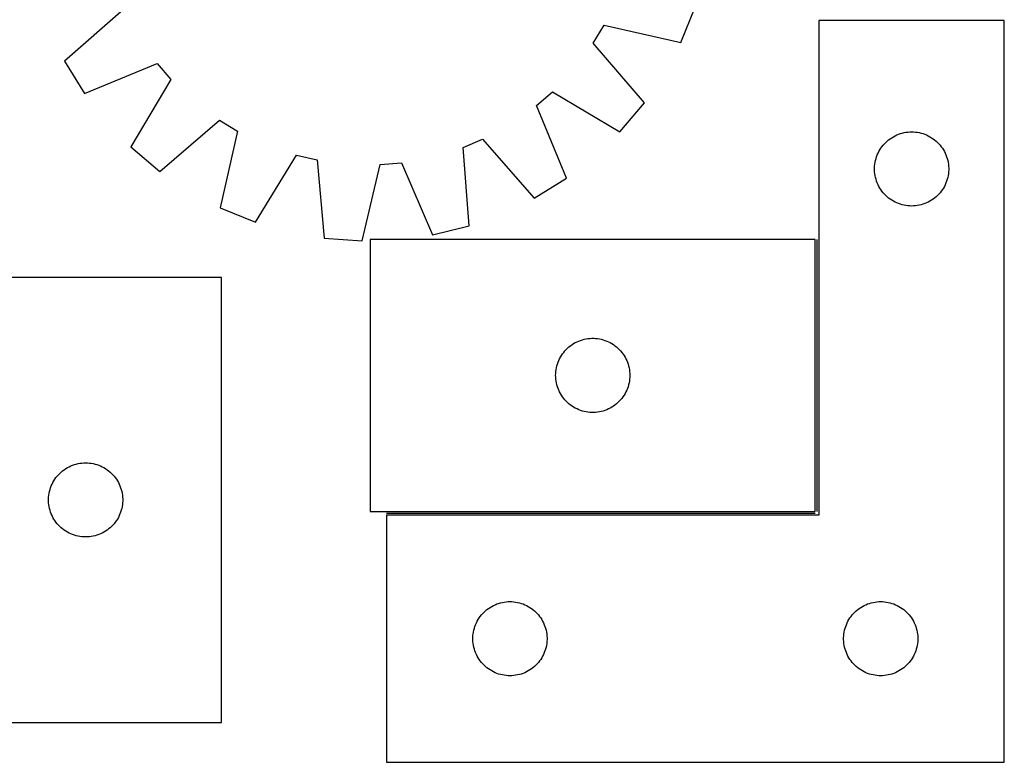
# Model space of a CAD drawing. Header units: millimetres. Extents: x 7 to 1493, y 7 to 497.
# Tile 5 of 6: x 1095 to 1493, y 7 to 307. Entities that reach past the tile are written whole.
import ezdxf

# ---------------------------------------------------------------- set-up
doc = ezdxf.new("R2010")
doc.units = ezdxf.units.MM
doc.layers.add('COMMON', color=5, linetype='CONTINUOUS', true_color=0x0000ff)
doc.layers.add('CUT', color=7, linetype='CONTINUOUS', true_color=0x000000)

msp = doc.modelspace()

# ---------------------------------------------------------------- linework, layer by layer
at = {"layer": 'COMMON'}
for p, q in [((1417.564149, 108.013948), (1417.564149, 218.013948)), ((1243.314149, 107.263947), (1416.814148, 107.263947))]:
    msp.add_line(p, q, dxfattribs=at)
at = {"layer": 'CUT'}
for p, q in [((1136.984989, 311.015813), (1113.088094, 290.089438)), ((1362.454578, 297.674876), (1368.245091, 311.929718)), ((1327.048626, 297.36632), (1331.478542, 304.707656)), ((1331.478542, 304.707656), (1362.454578, 297.674876)), ((1493.314149, 306.513947), (1418.314149, 306.513947)), ((1418.314149, 306.513947), (1418.314149, 106.513947)), ((1493.314149, 6.513947), (1493.314149, 306.513947)), ((1347.710042, 273.239973), (1327.048626, 297.36632)), ((1113.088094, 290.089438), (1121.216925, 277.026029)), ((1121.216925, 277.026029), (1150.547174, 289.220752)), ((1150.547174, 289.220752), (1156.160279, 282.739054)), ((1156.160279, 282.739054), (1139.899587, 255.452342)), ((1304.029539, 272.119767), (1310.511237, 277.732872)), ((1310.511237, 277.732872), (1337.797949, 261.47218)), ((1316.224262, 242.789518), (1304.029539, 272.119767)), ((1337.797949, 261.47218), (1347.710042, 273.239973)), ((1151.66738, 245.540249), (1175.793728, 266.201665)), ((1175.793728, 266.201665), (1183.135063, 261.771748)), ((1183.135063, 261.771748), (1176.102284, 230.795713)), ((1447.122833, 258.739372), (1447.763706, 259.17058)), ((1447.763706, 259.17058), (1448.425928, 259.568226)), ((1448.425928, 259.568226), (1449.107742, 259.931253)), ((1449.107742, 259.931253), (1449.807341, 260.258701)), ((1449.807341, 260.258701), (1450.522868, 260.549699)), ((1450.522868, 260.549699), (1451.252427, 260.803478)), ((1451.252427, 260.803478), (1451.994082, 261.019363)), ((1451.994082, 261.019363), (1452.745868, 261.196782)), ((1452.745868, 261.196782), (1453.505791, 261.335265)), ((1453.505791, 261.335265), (1454.271834, 261.434445)), ((1454.271834, 261.434445), (1455.041968, 261.494058)), ((1455.041968, 261.494058), (1455.814149, 261.513947)), ((1455.814149, 261.513947), (1456.586331, 261.494058)), ((1456.586331, 261.494058), (1457.356464, 261.434445)), ((1457.356464, 261.434445), (1458.122508, 261.335265)), ((1458.122508, 261.335265), (1458.88243, 261.196782)), ((1458.88243, 261.196782), (1459.634216, 261.019363)), ((1459.634216, 261.019363), (1460.375872, 260.803478)), ((1460.375872, 260.803478), (1461.10543, 260.549699)), ((1461.10543, 260.549699), (1461.820958, 260.258701)), ((1461.820958, 260.258701), (1462.520556, 259.931253)), ((1462.520556, 259.931253), (1463.20237, 259.568226)), ((1463.20237, 259.568226), (1463.864592, 259.17058)), ((1463.864592, 259.17058), (1464.505466, 258.739372)), ((1139.899587, 255.452342), (1151.66738, 245.540249)), ((1274.335472, 255.222156), (1282.234478, 258.557582)), ((1276.869798, 223.559056), (1274.335472, 255.222156)), ((1282.234478, 258.557582), (1303.160853, 234.660687)), ((1443.368994, 254.887603), (1443.816561, 255.517161)), ((1443.816561, 255.517161), (1444.295943, 256.122845)), ((1444.295943, 256.122845), (1444.805869, 256.703047)), ((1444.805869, 256.703047), (1445.344987, 257.25623)), ((1445.344987, 257.25623), (1445.911867, 257.780926)), ((1445.911867, 257.780926), (1446.505007, 258.275744)), ((1446.505007, 258.275744), (1447.122833, 258.739372)), ((1464.505466, 258.739372), (1465.123291, 258.275744)), ((1465.123291, 258.275744), (1465.716431, 257.780926)), ((1465.716431, 257.780926), (1466.283312, 257.25623)), ((1466.283312, 257.25623), (1466.82243, 256.703047)), ((1466.82243, 256.703047), (1467.332356, 256.122845)), ((1467.332356, 256.122845), (1467.811738, 255.517161)), ((1467.811738, 255.517161), (1468.259304, 254.887603)), ((1190.357125, 225.0052), (1206.917916, 252.110826)), ((1206.917916, 252.110826), (1215.268861, 250.166323)), ((1441.411901, 250.706231), (1441.646811, 251.442083)), ((1441.646811, 251.442083), (1441.91929, 252.164865)), ((1441.91929, 252.164865), (1442.228615, 252.872663)), ((1442.228615, 252.872663), (1442.573967, 253.563598)), ((1442.573967, 253.563598), (1442.95443, 254.235839)), ((1442.95443, 254.235839), (1443.368994, 254.887603)), ((1468.259304, 254.887603), (1468.673869, 254.235839)), ((1468.673869, 254.235839), (1469.054331, 253.563598)), ((1469.054331, 253.563598), (1469.399683, 252.872663)), ((1469.399683, 252.872663), (1469.709009, 252.164865)), ((1469.709009, 252.164865), (1469.981488, 251.442083)), ((1469.981488, 251.442083), (1470.216397, 250.706231)), ((1215.268861, 250.166323), (1218.152411, 218.533114)), ((1233.498938, 217.430997), (1240.873087, 248.327545)), ((1240.873087, 248.327545), (1249.416192, 249.058796)), ((1249.416192, 249.058796), (1261.933811, 219.864893)), ((1440.819122, 246.900166), (1440.858886, 247.671579)), ((1440.858886, 247.671579), (1440.938309, 248.439922)), ((1440.938309, 248.439922), (1441.05718, 249.203158)), ((1441.05718, 249.203158), (1441.215184, 249.959263)), ((1441.215184, 249.959263), (1441.411901, 250.706231)), ((1470.216397, 250.706231), (1470.413115, 249.959263)), ((1470.413115, 249.959263), (1470.571118, 249.203158)), ((1470.571118, 249.203158), (1470.689989, 248.439922)), ((1470.689989, 248.439922), (1470.769412, 247.671579)), ((1470.769412, 247.671579), (1470.809176, 246.900166)), ((1440.819122, 246.127728), (1440.819122, 246.900166)), ((1440.858886, 245.356315), (1440.819122, 246.127728)), ((1440.938309, 244.587972), (1440.858886, 245.356315)), ((1441.05718, 243.824736), (1440.938309, 244.587972)), ((1441.215184, 243.068631), (1441.05718, 243.824736)), ((1441.411901, 242.321662), (1441.215184, 243.068631)), ((1470.413115, 243.068631), (1470.216397, 242.321662)), ((1470.571118, 243.824736), (1470.413115, 243.068631)), ((1470.689989, 244.587972), (1470.571118, 243.824736)), ((1470.769412, 245.356315), (1470.689989, 244.587972)), ((1470.809176, 246.127728), (1470.769412, 245.356315)), ((1470.809176, 246.900166), (1470.809176, 246.127728)), ((1303.160853, 234.660687), (1316.224262, 242.789518)), ((1441.646811, 241.585811), (1441.411901, 242.321662)), ((1441.91929, 240.863029), (1441.646811, 241.585811)), ((1442.228615, 240.155231), (1441.91929, 240.863029)), ((1442.573967, 239.464296), (1442.228615, 240.155231)), ((1442.95443, 238.792055), (1442.573967, 239.464296)), ((1469.054331, 239.464296), (1468.673869, 238.792055)), ((1469.399683, 240.155231), (1469.054331, 239.464296)), ((1469.709009, 240.863029), (1469.399683, 240.155231)), ((1469.981488, 241.585811), (1469.709009, 240.863029)), ((1470.216397, 242.321662), (1469.981488, 241.585811)), ((1443.368994, 238.140291), (1442.95443, 238.792055)), ((1443.816561, 237.510733), (1443.368994, 238.140291)), ((1444.295943, 236.905049), (1443.816561, 237.510733)), ((1444.805869, 236.324847), (1444.295943, 236.905049)), ((1445.344987, 235.771664), (1444.805869, 236.324847)), ((1445.911867, 235.246968), (1445.344987, 235.771664)), ((1446.505007, 234.75215), (1445.911867, 235.246968)), ((1465.716431, 235.246968), (1465.123291, 234.75215)), ((1466.283312, 235.771664), (1465.716431, 235.246968)), ((1466.82243, 236.324847), (1466.283312, 235.771664)), ((1467.332356, 236.905049), (1466.82243, 236.324847)), ((1467.811738, 237.510733), (1467.332356, 236.905049)), ((1468.259304, 238.140291), (1467.811738, 237.510733)), ((1468.673869, 238.792055), (1468.259304, 238.140291)), ((1447.122833, 234.288522), (1446.505007, 234.75215)), ((1447.763706, 233.857314), (1447.122833, 234.288522)), ((1448.425928, 233.459668), (1447.763706, 233.857314)), ((1449.107742, 233.096641), (1448.425928, 233.459668)), ((1449.807341, 232.769193), (1449.107742, 233.096641)), ((1450.522868, 232.478195), (1449.807341, 232.769193)), ((1451.252427, 232.224416), (1450.522868, 232.478195)), ((1451.994082, 232.008531), (1451.252427, 232.224416)), ((1452.745868, 231.831112), (1451.994082, 232.008531)), ((1453.505791, 231.692628), (1452.745868, 231.831112)), ((1454.271834, 231.593449), (1453.505791, 231.692628)), ((1455.041968, 231.533836), (1454.271834, 231.593449)), ((1455.814149, 231.513947), (1455.041968, 231.533836)), ((1456.586331, 231.533836), (1455.814149, 231.513947)), ((1457.356464, 231.593449), (1456.586331, 231.533836)), ((1458.122508, 231.692628), (1457.356464, 231.593449)), ((1458.88243, 231.831112), (1458.122508, 231.692628)), ((1459.634216, 232.008531), (1458.88243, 231.831112)), ((1460.375872, 232.224416), (1459.634216, 232.008531)), ((1461.10543, 232.478195), (1460.375872, 232.224416)), ((1461.820958, 232.769193), (1461.10543, 232.478195)), ((1462.520556, 233.096641), (1461.820958, 232.769193)), ((1463.20237, 233.459668), (1462.520556, 233.096641)), ((1463.864592, 233.857314), (1463.20237, 233.459668)), ((1464.505466, 234.288522), (1463.864592, 233.857314)), ((1465.123291, 234.75215), (1464.505466, 234.288522)), ((1176.102284, 230.795713), (1190.357125, 225.0052)), ((1261.933811, 219.864893), (1276.869798, 223.559056)), ((1218.152411, 218.533114), (1233.498938, 217.430997)), ((1416.814148, 218.013948), (1236.814148, 218.013948)), ((1236.814148, 218.013948), (1236.814148, 108.013948)), ((1416.814148, 108.013948), (1416.814148, 218.013948)), ((1176.651978, 202.647492), (1066.651978, 202.647492)), ((1176.651978, 22.647492), (1176.651978, 202.647492)), ((1317.810934, 175.011537), (1318.440492, 175.459103)), ((1318.440492, 175.459103), (1319.092256, 175.873667)), ((1319.092256, 175.873667), (1319.764497, 176.25413)), ((1319.764497, 176.25413), (1320.455432, 176.599482)), ((1320.455432, 176.599482), (1321.16323, 176.908807)), ((1321.16323, 176.908807), (1321.886012, 177.181286)), ((1321.886012, 177.181286), (1322.621864, 177.416196)), ((1322.621864, 177.416196), (1323.368832, 177.612914)), ((1323.368832, 177.612914), (1324.124937, 177.770917)), ((1324.124937, 177.770917), (1324.888173, 177.889788)), ((1324.888173, 177.889788), (1325.656516, 177.969211)), ((1325.656516, 177.969211), (1326.427929, 178.008975)), ((1326.427929, 178.008975), (1327.200367, 178.008975)), ((1327.200367, 178.008975), (1327.97178, 177.969211)), ((1327.97178, 177.969211), (1328.740124, 177.889788)), ((1328.740124, 177.889788), (1329.50336, 177.770917)), ((1329.50336, 177.770917), (1330.259464, 177.612914)), ((1330.259464, 177.612914), (1331.006433, 177.416196)), ((1331.006433, 177.416196), (1331.742284, 177.181286)), ((1331.742284, 177.181286), (1332.465067, 176.908807)), ((1332.465067, 176.908807), (1333.172864, 176.599482)), ((1333.172864, 176.599482), (1333.863799, 176.25413)), ((1333.863799, 176.25413), (1334.53604, 175.873667)), ((1334.53604, 175.873667), (1335.187804, 175.459103)), ((1335.187804, 175.459103), (1335.817362, 175.011537)), ((1314.157515, 171.064391), (1314.588723, 171.705264)), ((1314.588723, 171.705264), (1315.052351, 172.32309)), ((1315.052351, 172.32309), (1315.547169, 172.91623)), ((1315.547169, 172.91623), (1316.071865, 173.48311)), ((1316.071865, 173.48311), (1316.625048, 174.022228)), ((1316.625048, 174.022228), (1317.205251, 174.532155)), ((1317.205251, 174.532155), (1317.810934, 175.011537)), ((1335.817362, 175.011537), (1336.423046, 174.532155)), ((1336.423046, 174.532155), (1337.003248, 174.022228)), ((1337.003248, 174.022228), (1337.556431, 173.48311)), ((1337.556431, 173.48311), (1338.081127, 172.91623)), ((1338.081127, 172.91623), (1338.575945, 172.32309)), ((1338.575945, 172.32309), (1339.039573, 171.705264)), ((1339.039573, 171.705264), (1339.470782, 171.064391)), ((1312.308732, 166.834015), (1312.524617, 167.57567)), ((1312.524617, 167.57567), (1312.778396, 168.305229)), ((1312.778396, 168.305229), (1313.069395, 169.020757)), ((1313.069395, 169.020757), (1313.396842, 169.720355)), ((1313.396842, 169.720355), (1313.75987, 170.402169)), ((1313.75987, 170.402169), (1314.157515, 171.064391)), ((1339.470782, 171.064391), (1339.868427, 170.402169)), ((1339.868427, 170.402169), (1340.231454, 169.720355)), ((1340.231454, 169.720355), (1340.558902, 169.020757)), ((1340.558902, 169.020757), (1340.8499, 168.305229)), ((1340.8499, 168.305229), (1341.103679, 167.57567)), ((1341.103679, 167.57567), (1341.319564, 166.834015)), ((1311.814148, 163.013948), (1311.834037, 163.786129)), ((1311.834037, 163.786129), (1311.89365, 164.556263)), ((1311.89365, 164.556263), (1311.99283, 165.322307)), ((1311.99283, 165.322307), (1312.131313, 166.082229)), ((1312.131313, 166.082229), (1312.308732, 166.834015)), ((1341.319564, 166.834015), (1341.496983, 166.082229)), ((1341.496983, 166.082229), (1341.635467, 165.322307)), ((1341.635467, 165.322307), (1341.734646, 164.556263)), ((1341.734646, 164.556263), (1341.79426, 163.786129)), ((1341.79426, 163.786129), (1341.814148, 163.013948)), ((1311.834037, 162.241767), (1311.814148, 163.013948)), ((1311.89365, 161.471633), (1311.834037, 162.241767)), ((1311.99283, 160.705589), (1311.89365, 161.471633)), ((1312.131313, 159.945667), (1311.99283, 160.705589)), ((1312.308732, 159.193881), (1312.131313, 159.945667)), ((1341.496983, 159.945667), (1341.319564, 159.193881)), ((1341.635467, 160.705589), (1341.496983, 159.945667)), ((1341.734646, 161.471633), (1341.635467, 160.705589)), ((1341.79426, 162.241767), (1341.734646, 161.471633)), ((1341.814148, 163.013948), (1341.79426, 162.241767)), ((1312.524617, 158.452225), (1312.308732, 159.193881)), ((1312.778396, 157.722667), (1312.524617, 158.452225)), ((1313.069395, 157.007139), (1312.778396, 157.722667)), ((1313.396842, 156.307541), (1313.069395, 157.007139)), ((1313.75987, 155.625727), (1313.396842, 156.307541)), ((1314.157515, 154.963505), (1313.75987, 155.625727)), ((1339.868427, 155.625727), (1339.470782, 154.963505)), ((1340.231454, 156.307541), (1339.868427, 155.625727)), ((1340.558902, 157.007139), (1340.231454, 156.307541)), ((1340.8499, 157.722667), (1340.558902, 157.007139)), ((1341.103679, 158.452225), (1340.8499, 157.722667)), ((1341.319564, 159.193881), (1341.103679, 158.452225)), ((1314.588723, 154.322631), (1314.157515, 154.963505)), ((1315.052351, 153.704806), (1314.588723, 154.322631)), ((1315.547169, 153.111666), (1315.052351, 153.704806)), ((1316.071865, 152.544786), (1315.547169, 153.111666)), ((1316.625048, 152.005667), (1316.071865, 152.544786)), ((1317.205251, 151.495741), (1316.625048, 152.005667)), ((1317.810934, 151.016359), (1317.205251, 151.495741)), ((1336.423046, 151.495741), (1335.817362, 151.016359)), ((1337.003248, 152.005667), (1336.423046, 151.495741)), ((1337.556431, 152.544786), (1337.003248, 152.005667)), ((1338.081127, 153.111666), (1337.556431, 152.544786)), ((1338.575945, 153.704806), (1338.081127, 153.111666)), ((1339.039573, 154.322631), (1338.575945, 153.704806)), ((1339.470782, 154.963505), (1339.039573, 154.322631)), ((1318.440492, 150.568793), (1317.810934, 151.016359)), ((1319.092256, 150.154229), (1318.440492, 150.568793)), ((1319.764497, 149.773766), (1319.092256, 150.154229)), ((1320.455432, 149.428414), (1319.764497, 149.773766)), ((1321.16323, 149.119088), (1320.455432, 149.428414)), ((1321.886012, 148.84661), (1321.16323, 149.119088)), ((1322.621864, 148.6117), (1321.886012, 148.84661)), ((1323.368832, 148.414982), (1322.621864, 148.6117)), ((1324.124937, 148.256979), (1323.368832, 148.414982)), ((1324.888173, 148.138108), (1324.124937, 148.256979)), ((1325.656516, 148.058685), (1324.888173, 148.138108)), ((1326.427929, 148.018921), (1325.656516, 148.058685)), ((1327.200367, 148.018921), (1326.427929, 148.018921)), ((1327.97178, 148.058685), (1327.200367, 148.018921)), ((1328.740124, 148.138108), (1327.97178, 148.058685)), ((1329.50336, 148.256979), (1328.740124, 148.138108)), ((1330.259464, 148.414982), (1329.50336, 148.256979)), ((1331.006433, 148.6117), (1330.259464, 148.414982)), ((1331.742284, 148.84661), (1331.006433, 148.6117)), ((1332.465067, 149.119088), (1331.742284, 148.84661)), ((1333.172864, 149.428414), (1332.465067, 149.119088)), ((1333.863799, 149.773766), (1333.172864, 149.428414)), ((1334.53604, 150.154229), (1333.863799, 149.773766)), ((1335.187804, 150.568793), (1334.53604, 150.154229)), ((1335.817362, 151.016359), (1335.187804, 150.568793)), ((1118.583697, 127.330327), (1119.343619, 127.46881)), ((1119.343619, 127.46881), (1120.109663, 127.56799)), ((1120.109663, 127.56799), (1120.879797, 127.627603)), ((1120.879797, 127.627603), (1121.651978, 127.647492)), ((1121.651978, 127.647492), (1122.424159, 127.627603)), ((1122.424159, 127.627603), (1123.194293, 127.56799)), ((1123.194293, 127.56799), (1123.960337, 127.46881)), ((1123.960337, 127.46881), (1124.720259, 127.330327)), ((1111.182816, 123.389775), (1111.749696, 123.914471)), ((1111.749696, 123.914471), (1112.342836, 124.409289)), ((1112.342836, 124.409289), (1112.960662, 124.872917)), ((1112.960662, 124.872917), (1113.601535, 125.304125)), ((1113.601535, 125.304125), (1114.263757, 125.70177)), ((1114.263757, 125.70177), (1114.945571, 126.064798)), ((1114.945571, 126.064798), (1115.64517, 126.392245)), ((1115.64517, 126.392245), (1116.360697, 126.683244)), ((1116.360697, 126.683244), (1117.090256, 126.937023)), ((1117.090256, 126.937023), (1117.831911, 127.152908)), ((1117.831911, 127.152908), (1118.583697, 127.330327)), ((1124.720259, 127.330327), (1125.472045, 127.152908)), ((1125.472045, 127.152908), (1126.213701, 126.937023)), ((1126.213701, 126.937023), (1126.943259, 126.683244)), ((1126.943259, 126.683244), (1127.658787, 126.392245)), ((1127.658787, 126.392245), (1128.358385, 126.064798)), ((1128.358385, 126.064798), (1129.040199, 125.70177)), ((1129.040199, 125.70177), (1129.702421, 125.304125)), ((1129.702421, 125.304125), (1130.343295, 124.872917)), ((1130.343295, 124.872917), (1130.96112, 124.409289)), ((1130.96112, 124.409289), (1131.55426, 123.914471)), ((1131.55426, 123.914471), (1132.12114, 123.389775)), ((1108.066444, 119.006208), (1108.411796, 119.697143)), ((1108.411796, 119.697143), (1108.792259, 120.369384)), ((1108.792259, 120.369384), (1109.206823, 121.021148)), ((1109.206823, 121.021148), (1109.654389, 121.650706)), ((1109.654389, 121.650706), (1110.133771, 122.25639)), ((1110.133771, 122.25639), (1110.643698, 122.836592)), ((1110.643698, 122.836592), (1111.182816, 123.389775)), ((1132.12114, 123.389775), (1132.660259, 122.836592)), ((1132.660259, 122.836592), (1133.170185, 122.25639)), ((1133.170185, 122.25639), (1133.649567, 121.650706)), ((1133.649567, 121.650706), (1134.097133, 121.021148)), ((1134.097133, 121.021148), (1134.511698, 120.369384)), ((1134.511698, 120.369384), (1134.89216, 119.697143)), ((1134.89216, 119.697143), (1135.237512, 119.006208)), ((1106.895009, 115.336703), (1107.053013, 116.092808)), ((1107.053013, 116.092808), (1107.24973, 116.839776)), ((1107.24973, 116.839776), (1107.48464, 117.575628)), ((1107.48464, 117.575628), (1107.757119, 118.29841)), ((1107.757119, 118.29841), (1108.066444, 119.006208)), ((1135.237512, 119.006208), (1135.546838, 118.29841)), ((1135.546838, 118.29841), (1135.819317, 117.575628)), ((1135.819317, 117.575628), (1136.054226, 116.839776)), ((1136.054226, 116.839776), (1136.250944, 116.092808)), ((1136.250944, 116.092808), (1136.408947, 115.336703)), ((1106.656951, 113.033711), (1106.696715, 113.805124)), ((1106.656951, 112.261273), (1106.656951, 113.033711)), ((1106.696715, 111.48986), (1106.656951, 112.261273)), ((1106.696715, 113.805124), (1106.776138, 114.573467)), ((1106.776138, 114.573467), (1106.895009, 115.336703)), ((1136.408947, 115.336703), (1136.527818, 114.573467)), ((1136.527818, 114.573467), (1136.607241, 113.805124)), ((1136.607241, 113.805124), (1136.647005, 113.033711)), ((1136.647005, 112.261273), (1136.607241, 111.48986)), ((1136.647005, 113.033711), (1136.647005, 112.261273)), ((1106.776138, 110.721517), (1106.696715, 111.48986)), ((1106.895009, 109.95828), (1106.776138, 110.721517)), ((1107.053013, 109.202176), (1106.895009, 109.95828)), ((1107.24973, 108.455207), (1107.053013, 109.202176)), ((1107.48464, 107.719356), (1107.24973, 108.455207)), ((1107.757119, 106.996573), (1107.48464, 107.719356)), ((1135.819317, 107.719356), (1135.546838, 106.996573)), ((1136.054226, 108.455207), (1135.819317, 107.719356)), ((1136.250944, 109.202176), (1136.054226, 108.455207)), ((1136.408947, 109.95828), (1136.250944, 109.202176)), ((1136.527818, 110.721517), (1136.408947, 109.95828)), ((1136.607241, 111.48986), (1136.527818, 110.721517)), ((1236.814148, 108.013948), (1416.814148, 108.013948)), ((1108.066444, 106.288776), (1107.757119, 106.996573)), ((1108.411796, 105.597841), (1108.066444, 106.288776)), ((1108.792259, 104.9256), (1108.411796, 105.597841)), ((1109.206823, 104.273836), (1108.792259, 104.9256)), ((1109.654389, 103.644278), (1109.206823, 104.273836)), ((1110.133771, 103.038594), (1109.654389, 103.644278)), ((1133.649567, 103.644278), (1133.170185, 103.038594)), ((1134.097133, 104.273836), (1133.649567, 103.644278)), ((1134.511698, 104.9256), (1134.097133, 104.273836)), ((1134.89216, 105.597841), (1134.511698, 104.9256)), ((1135.237512, 106.288776), (1134.89216, 105.597841)), ((1135.546838, 106.996573), (1135.237512, 106.288776)), ((1418.314149, 106.513947), (1243.314149, 106.513947)), ((1243.314149, 106.513947), (1243.314149, 6.513947)), ((1110.643698, 102.458392), (1110.133771, 103.038594)), ((1111.182816, 101.905209), (1110.643698, 102.458392)), ((1111.749696, 101.380513), (1111.182816, 101.905209)), ((1112.342836, 100.885695), (1111.749696, 101.380513)), ((1112.960662, 100.422067), (1112.342836, 100.885695)), ((1113.601535, 99.990858), (1112.960662, 100.422067)), ((1114.263757, 99.593213), (1113.601535, 99.990858)), ((1114.945571, 99.230186), (1114.263757, 99.593213)), ((1129.040199, 99.593213), (1128.358385, 99.230186)), ((1129.702421, 99.990858), (1129.040199, 99.593213)), ((1130.343295, 100.422067), (1129.702421, 99.990858)), ((1130.96112, 100.885695), (1130.343295, 100.422067)), ((1131.55426, 101.380513), (1130.96112, 100.885695)), ((1132.12114, 101.905209), (1131.55426, 101.380513)), ((1132.660259, 102.458392), (1132.12114, 101.905209)), ((1133.170185, 103.038594), (1132.660259, 102.458392)), ((1115.64517, 98.902738), (1114.945571, 99.230186)), ((1116.360697, 98.61174), (1115.64517, 98.902738)), ((1117.090256, 98.357961), (1116.360697, 98.61174)), ((1117.831911, 98.142076), (1117.090256, 98.357961)), ((1118.583697, 97.964657), (1117.831911, 98.142076)), ((1119.343619, 97.826173), (1118.583697, 97.964657)), ((1120.109663, 97.726994), (1119.343619, 97.826173)), ((1120.879797, 97.667381), (1120.109663, 97.726994)), ((1121.651978, 97.647492), (1120.879797, 97.667381)), ((1122.424159, 97.667381), (1121.651978, 97.647492)), ((1123.194293, 97.726994), (1122.424159, 97.667381)), ((1123.960337, 97.826173), (1123.194293, 97.726994)), ((1124.720259, 97.964657), (1123.960337, 97.826173)), ((1125.472045, 98.142076), (1124.720259, 97.964657)), ((1126.213701, 98.357961), (1125.472045, 98.142076)), ((1126.943259, 98.61174), (1126.213701, 98.357961)), ((1127.658787, 98.902738), (1126.943259, 98.61174)), ((1128.358385, 99.230186), (1127.658787, 98.902738)), ((1282.844987, 67.25623), (1283.411867, 67.780926)), ((1283.411867, 67.780926), (1284.005007, 68.275744)), ((1284.005007, 68.275744), (1284.622833, 68.739372)), ((1284.622833, 68.739372), (1285.263706, 69.17058)), ((1285.263706, 69.17058), (1285.925928, 69.568226)), ((1285.925928, 69.568226), (1286.607742, 69.931253)), ((1286.607742, 69.931253), (1287.307341, 70.258701)), ((1287.307341, 70.258701), (1288.022868, 70.549699)), ((1288.022868, 70.549699), (1288.752427, 70.803478)), ((1288.752427, 70.803478), (1289.494082, 71.019363)), ((1289.494082, 71.019363), (1290.245868, 71.196782)), ((1290.245868, 71.196782), (1291.005791, 71.335265)), ((1291.005791, 71.335265), (1291.771834, 71.434445)), ((1291.771834, 71.434445), (1292.541968, 71.494058)), ((1292.541968, 71.494058), (1293.314149, 71.513947)), ((1293.314149, 71.513947), (1294.086331, 71.494058)), ((1294.086331, 71.494058), (1294.856464, 71.434445)), ((1294.856464, 71.434445), (1295.622508, 71.335265)), ((1295.622508, 71.335265), (1296.38243, 71.196782)), ((1296.38243, 71.196782), (1297.134216, 71.019363)), ((1297.134216, 71.019363), (1297.875872, 70.803478)), ((1297.875872, 70.803478), (1298.60543, 70.549699)), ((1298.60543, 70.549699), (1299.320958, 70.258701)), ((1299.320958, 70.258701), (1300.020556, 69.931253)), ((1300.020556, 69.931253), (1300.70237, 69.568226)), ((1300.70237, 69.568226), (1301.364592, 69.17058)), ((1301.364592, 69.17058), (1302.005466, 68.739372)), ((1302.005466, 68.739372), (1302.623291, 68.275744)), ((1302.623291, 68.275744), (1303.216431, 67.780926)), ((1303.216431, 67.780926), (1303.783312, 67.25623)), ((1432.844987, 67.25623), (1433.411867, 67.780926)), ((1433.411867, 67.780926), (1434.005007, 68.275744)), ((1434.005007, 68.275744), (1434.622833, 68.739372)), ((1434.622833, 68.739372), (1435.263706, 69.17058)), ((1435.263706, 69.17058), (1435.925928, 69.568226)), ((1435.925928, 69.568226), (1436.607742, 69.931253)), ((1436.607742, 69.931253), (1437.307341, 70.258701)), ((1437.307341, 70.258701), (1438.022868, 70.549699)), ((1438.022868, 70.549699), (1438.752427, 70.803478)), ((1438.752427, 70.803478), (1439.494082, 71.019363)), ((1439.494082, 71.019363), (1440.245868, 71.196782)), ((1440.245868, 71.196782), (1441.005791, 71.335265)), ((1441.005791, 71.335265), (1441.771834, 71.434445)), ((1441.771834, 71.434445), (1442.541968, 71.494058)), ((1442.541968, 71.494058), (1443.314149, 71.513947)), ((1443.314149, 71.513947), (1444.086331, 71.494058)), ((1444.086331, 71.494058), (1444.856464, 71.434445)), ((1444.856464, 71.434445), (1445.622508, 71.335265)), ((1445.622508, 71.335265), (1446.38243, 71.196782)), ((1446.38243, 71.196782), (1447.134216, 71.019363)), ((1447.134216, 71.019363), (1447.875872, 70.803478)), ((1447.875872, 70.803478), (1448.60543, 70.549699)), ((1448.60543, 70.549699), (1449.320958, 70.258701)), ((1449.320958, 70.258701), (1450.020556, 69.931253)), ((1450.020556, 69.931253), (1450.70237, 69.568226)), ((1450.70237, 69.568226), (1451.364592, 69.17058)), ((1451.364592, 69.17058), (1452.005466, 68.739372)), ((1452.005466, 68.739372), (1452.623291, 68.275744)), ((1452.623291, 68.275744), (1453.216431, 67.780926)), ((1453.216431, 67.780926), (1453.783312, 67.25623)), ((1280.073967, 63.563598), (1280.45443, 64.235839)), ((1280.45443, 64.235839), (1280.868994, 64.887603)), ((1280.868994, 64.887603), (1281.316561, 65.517161)), ((1281.316561, 65.517161), (1281.795943, 66.122845)), ((1281.795943, 66.122845), (1282.305869, 66.703047)), ((1282.305869, 66.703047), (1282.844987, 67.25623)), ((1303.783312, 67.25623), (1304.32243, 66.703047)), ((1304.32243, 66.703047), (1304.832356, 66.122845)), ((1304.832356, 66.122845), (1305.311738, 65.517161)), ((1305.311738, 65.517161), (1305.759304, 64.887603)), ((1305.759304, 64.887603), (1306.173869, 64.235839)), ((1306.173869, 64.235839), (1306.554331, 63.563598)), ((1430.073967, 63.563598), (1430.45443, 64.235839)), ((1430.45443, 64.235839), (1430.868994, 64.887603)), ((1430.868994, 64.887603), (1431.316561, 65.517161)), ((1431.316561, 65.517161), (1431.795943, 66.122845)), ((1431.795943, 66.122845), (1432.305869, 66.703047)), ((1432.305869, 66.703047), (1432.844987, 67.25623)), ((1453.783312, 67.25623), (1454.32243, 66.703047)), ((1454.32243, 66.703047), (1454.832356, 66.122845)), ((1454.832356, 66.122845), (1455.311738, 65.517161)), ((1455.311738, 65.517161), (1455.759304, 64.887603)), ((1455.759304, 64.887603), (1456.173869, 64.235839)), ((1456.173869, 64.235839), (1456.554331, 63.563598)), ((1278.55718, 59.203158), (1278.715184, 59.959263)), ((1278.715184, 59.959263), (1278.911901, 60.706231)), ((1278.911901, 60.706231), (1279.146811, 61.442083)), ((1279.146811, 61.442083), (1279.41929, 62.164865)), ((1279.41929, 62.164865), (1279.728615, 62.872663)), ((1279.728615, 62.872663), (1280.073967, 63.563598)), ((1306.554331, 63.563598), (1306.899683, 62.872663)), ((1306.899683, 62.872663), (1307.209009, 62.164865)), ((1307.209009, 62.164865), (1307.481488, 61.442083)), ((1307.481488, 61.442083), (1307.716397, 60.706231)), ((1307.716397, 60.706231), (1307.913115, 59.959263)), ((1307.913115, 59.959263), (1308.071118, 59.203158)), ((1428.55718, 59.203158), (1428.715184, 59.959263)), ((1428.715184, 59.959263), (1428.911901, 60.706231)), ((1428.911901, 60.706231), (1429.146811, 61.442083)), ((1429.146811, 61.442083), (1429.41929, 62.164865)), ((1429.41929, 62.164865), (1429.728615, 62.872663)), ((1429.728615, 62.872663), (1430.073967, 63.563598)), ((1456.554331, 63.563598), (1456.899683, 62.872663)), ((1456.899683, 62.872663), (1457.209009, 62.164865)), ((1457.209009, 62.164865), (1457.481488, 61.442083)), ((1457.481488, 61.442083), (1457.716397, 60.706231)), ((1457.716397, 60.706231), (1457.913115, 59.959263)), ((1457.913115, 59.959263), (1458.071118, 59.203158)), ((1278.319122, 56.900166), (1278.358886, 57.671579)), ((1278.319122, 56.127728), (1278.319122, 56.900166)), ((1278.358886, 55.356315), (1278.319122, 56.127728)), ((1278.358886, 57.671579), (1278.438309, 58.439922)), ((1278.438309, 58.439922), (1278.55718, 59.203158)), ((1308.071118, 59.203158), (1308.189989, 58.439922)), ((1308.189989, 58.439922), (1308.269412, 57.671579)), ((1308.269412, 57.671579), (1308.309176, 56.900166)), ((1308.309176, 56.127728), (1308.269412, 55.356315)), ((1308.309176, 56.900166), (1308.309176, 56.127728)), ((1428.319122, 56.900166), (1428.358886, 57.671579)), ((1428.319122, 56.127728), (1428.319122, 56.900166)), ((1428.358886, 55.356315), (1428.319122, 56.127728)), ((1428.358886, 57.671579), (1428.438309, 58.439922)), ((1428.438309, 58.439922), (1428.55718, 59.203158)), ((1458.071118, 59.203158), (1458.189989, 58.439922)), ((1458.189989, 58.439922), (1458.269412, 57.671579)), ((1458.269412, 57.671579), (1458.309176, 56.900166)), ((1458.309176, 56.127728), (1458.269412, 55.356315)), ((1458.309176, 56.900166), (1458.309176, 56.127728)), ((1278.438309, 54.587972), (1278.358886, 55.356315)), ((1278.55718, 53.824736), (1278.438309, 54.587972)), ((1278.715184, 53.068631), (1278.55718, 53.824736)), ((1278.911901, 52.321662), (1278.715184, 53.068631)), ((1279.146811, 51.585811), (1278.911901, 52.321662)), ((1307.716397, 52.321662), (1307.481488, 51.585811)), ((1307.913115, 53.068631), (1307.716397, 52.321662)), ((1308.071118, 53.824736), (1307.913115, 53.068631)), ((1308.189989, 54.587972), (1308.071118, 53.824736)), ((1308.269412, 55.356315), (1308.189989, 54.587972)), ((1428.438309, 54.587972), (1428.358886, 55.356315)), ((1428.55718, 53.824736), (1428.438309, 54.587972)), ((1428.715184, 53.068631), (1428.55718, 53.824736)), ((1428.911901, 52.321662), (1428.715184, 53.068631)), ((1429.146811, 51.585811), (1428.911901, 52.321662)), ((1457.716397, 52.321662), (1457.481488, 51.585811)), ((1457.913115, 53.068631), (1457.716397, 52.321662)), ((1458.071118, 53.824736), (1457.913115, 53.068631)), ((1458.189989, 54.587972), (1458.071118, 53.824736)), ((1458.269412, 55.356315), (1458.189989, 54.587972)), ((1279.41929, 50.863029), (1279.146811, 51.585811)), ((1279.728615, 50.155231), (1279.41929, 50.863029)), ((1280.073967, 49.464296), (1279.728615, 50.155231)), ((1280.45443, 48.792055), (1280.073967, 49.464296)), ((1280.868994, 48.140291), (1280.45443, 48.792055)), ((1281.316561, 47.510733), (1280.868994, 48.140291)), ((1305.759304, 48.140291), (1305.311738, 47.510733)), ((1306.173869, 48.792055), (1305.759304, 48.140291)), ((1306.554331, 49.464296), (1306.173869, 48.792055)), ((1306.899683, 50.155231), (1306.554331, 49.464296)), ((1307.209009, 50.863029), (1306.899683, 50.155231)), ((1307.481488, 51.585811), (1307.209009, 50.863029)), ((1429.41929, 50.863029), (1429.146811, 51.585811)), ((1429.728615, 50.155231), (1429.41929, 50.863029)), ((1430.073967, 49.464296), (1429.728615, 50.155231)), ((1430.45443, 48.792055), (1430.073967, 49.464296)), ((1430.868994, 48.140291), (1430.45443, 48.792055)), ((1431.316561, 47.510733), (1430.868994, 48.140291)), ((1455.759304, 48.140291), (1455.311738, 47.510733)), ((1456.173869, 48.792055), (1455.759304, 48.140291)), ((1456.554331, 49.464296), (1456.173869, 48.792055)), ((1456.899683, 50.155231), (1456.554331, 49.464296)), ((1457.209009, 50.863029), (1456.899683, 50.155231)), ((1457.481488, 51.585811), (1457.209009, 50.863029)), ((1281.795943, 46.905049), (1281.316561, 47.510733)), ((1282.305869, 46.324847), (1281.795943, 46.905049)), ((1282.844987, 45.771664), (1282.305869, 46.324847)), ((1283.411867, 45.246968), (1282.844987, 45.771664)), ((1284.005007, 44.75215), (1283.411867, 45.246968)), ((1284.622833, 44.288522), (1284.005007, 44.75215)), ((1285.263706, 43.857314), (1284.622833, 44.288522)), ((1285.925928, 43.459668), (1285.263706, 43.857314)), ((1301.364592, 43.857314), (1300.70237, 43.459668)), ((1302.005466, 44.288522), (1301.364592, 43.857314)), ((1302.623291, 44.75215), (1302.005466, 44.288522)), ((1303.216431, 45.246968), (1302.623291, 44.75215)), ((1303.783312, 45.771664), (1303.216431, 45.246968)), ((1304.32243, 46.324847), (1303.783312, 45.771664)), ((1304.832356, 46.905049), (1304.32243, 46.324847)), ((1305.311738, 47.510733), (1304.832356, 46.905049)), ((1431.795943, 46.905049), (1431.316561, 47.510733)), ((1432.305869, 46.324847), (1431.795943, 46.905049)), ((1432.844987, 45.771664), (1432.305869, 46.324847)), ((1433.411867, 45.246968), (1432.844987, 45.771664)), ((1434.005007, 44.75215), (1433.411867, 45.246968)), ((1434.622833, 44.288522), (1434.005007, 44.75215)), ((1435.263706, 43.857314), (1434.622833, 44.288522)), ((1435.925928, 43.459668), (1435.263706, 43.857314)), ((1451.364592, 43.857314), (1450.70237, 43.459668)), ((1452.005466, 44.288522), (1451.364592, 43.857314)), ((1452.623291, 44.75215), (1452.005466, 44.288522)), ((1453.216431, 45.246968), (1452.623291, 44.75215)), ((1453.783312, 45.771664), (1453.216431, 45.246968)), ((1454.32243, 46.324847), (1453.783312, 45.771664)), ((1454.832356, 46.905049), (1454.32243, 46.324847)), ((1455.311738, 47.510733), (1454.832356, 46.905049)), ((1286.607742, 43.096641), (1285.925928, 43.459668)), ((1287.307341, 42.769193), (1286.607742, 43.096641)), ((1288.022868, 42.478195), (1287.307341, 42.769193)), ((1288.752427, 42.224416), (1288.022868, 42.478195)), ((1289.494082, 42.008531), (1288.752427, 42.224416)), ((1290.245868, 41.831112), (1289.494082, 42.008531)), ((1291.005791, 41.692628), (1290.245868, 41.831112)), ((1291.771834, 41.593449), (1291.005791, 41.692628)), ((1292.541968, 41.533836), (1291.771834, 41.593449)), ((1293.314149, 41.513947), (1292.541968, 41.533836)), ((1294.086331, 41.533836), (1293.314149, 41.513947)), ((1294.856464, 41.593449), (1294.086331, 41.533836)), ((1295.622508, 41.692628), (1294.856464, 41.593449)), ((1296.38243, 41.831112), (1295.622508, 41.692628)), ((1297.134216, 42.008531), (1296.38243, 41.831112)), ((1297.875872, 42.224416), (1297.134216, 42.008531)), ((1298.60543, 42.478195), (1297.875872, 42.224416)), ((1299.320958, 42.769193), (1298.60543, 42.478195)), ((1300.020556, 43.096641), (1299.320958, 42.769193)), ((1300.70237, 43.459668), (1300.020556, 43.096641)), ((1436.607742, 43.096641), (1435.925928, 43.459668)), ((1437.307341, 42.769193), (1436.607742, 43.096641)), ((1438.022868, 42.478195), (1437.307341, 42.769193)), ((1438.752427, 42.224416), (1438.022868, 42.478195)), ((1439.494082, 42.008531), (1438.752427, 42.224416)), ((1440.245868, 41.831112), (1439.494082, 42.008531)), ((1441.005791, 41.692628), (1440.245868, 41.831112)), ((1441.771834, 41.593449), (1441.005791, 41.692628)), ((1442.541968, 41.533836), (1441.771834, 41.593449)), ((1443.314149, 41.513947), (1442.541968, 41.533836)), ((1444.086331, 41.533836), (1443.314149, 41.513947)), ((1444.856464, 41.593449), (1444.086331, 41.533836)), ((1445.622508, 41.692628), (1444.856464, 41.593449)), ((1446.38243, 41.831112), (1445.622508, 41.692628)), ((1447.134216, 42.008531), (1446.38243, 41.831112)), ((1447.875872, 42.224416), (1447.134216, 42.008531)), ((1448.60543, 42.478195), (1447.875872, 42.224416)), ((1449.320958, 42.769193), (1448.60543, 42.478195)), ((1450.020556, 43.096641), (1449.320958, 42.769193)), ((1450.70237, 43.459668), (1450.020556, 43.096641)), ((1066.651978, 22.647492), (1176.651978, 22.647492)), ((1243.314149, 6.513947), (1493.314149, 6.513947))]:
    msp.add_line(p, q, dxfattribs=at)

doc.saveas('drawing.dxf')
